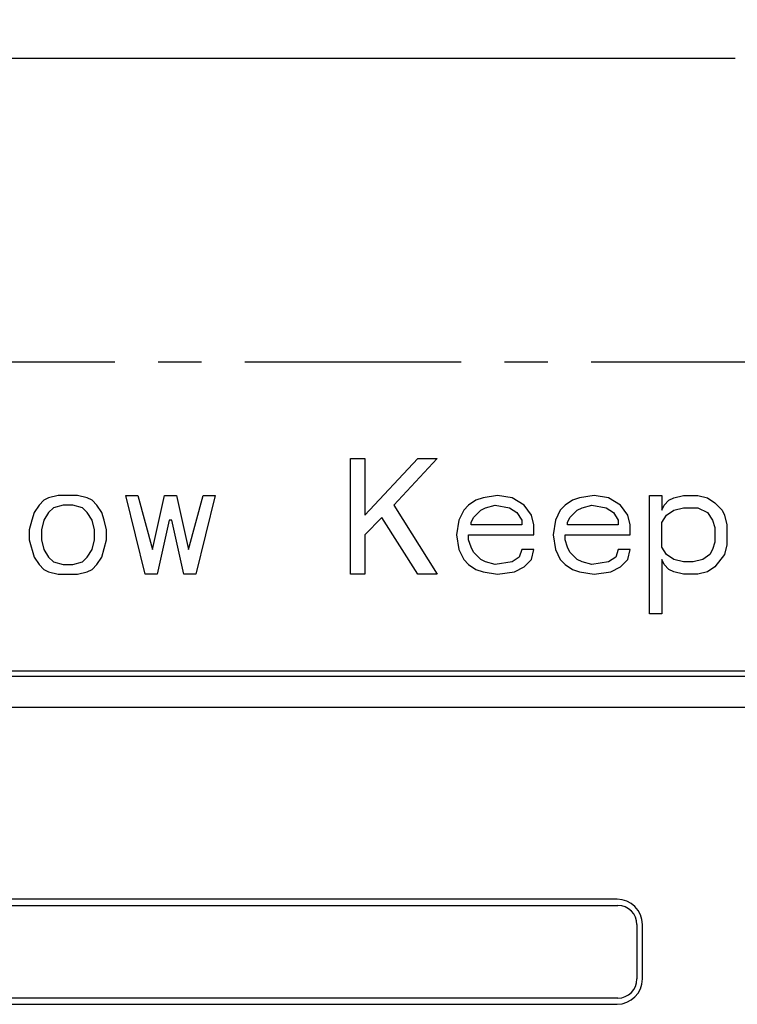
# Model space of a CAD drawing. Header units: inches. Extents: x 0 to 34, y 0 to 22.
# Tile 31 of 60: x 13.5 to 15.9, y 13.5 to 16.7. Entities that reach past the tile are written whole.
import ezdxf

# ---------------------------------------------------------------- set-up
doc = ezdxf.new("R2010")
doc.units = ezdxf.units.IN
doc.header["$LTSCALE"] = 1.87
doc.header["$MEASUREMENT"] = 0
doc.linetypes.add('CENTER', pattern=[0.6, 0.375, -0.075, 0.075, -0.075])
doc.layers.get('0').update_dxf_attribs({"linetype": 'CONTINUOUS'})
doc.layers.add('03___PRT_ALL_CURVES', color=7, linetype='CONTINUOUS')
doc.layers.add('DIMENSIONS', color=7, linetype='CONTINUOUS')
doc.styles.get("Standard").update_dxf_attribs({"font": 'txt', "width": 0.8})
doc.dimstyles.new('DIMSTYLE_1', dxfattribs={"dimtxt": 0.125, "dimasz": 0.18, "dimexe": 0.125, "dimexo": 0.0625, "dimgap": 0.0625, "dimtad": 0, "dimtih": 1, "dimtoh": 1, "dimdec": 3, "dimzin": 4, "dimdsep": 46, "dimtxsty": 'STANDARD', "dimblk": '_FILLED', "dimblk1": '_FILLED', "dimblk2": '_FILLED', "dimcen": 0.09, "dimadec": 0, "dimazin": 0, "dimtp": 0.01, "dimtm": 0.01, "dimtfac": 1, "dimtdec": 3, "dimtofl": 0, "dimtmove": 0, "dimatfit": 3, "dimldrblk": '_FILLED', "dimfxl": 1, "dimtolj": 1, "dimtzin": 4, "dimarcsym": 0})

# ---------------------------------------------------------------- blocks, each defined once
blk = doc.blocks.new('_FILLED')
at = {"color": 0, "linetype": 'BYBLOCK'}
blk.add_solid([(0, 0), (-1, 0.174), (-1, -0.174)], dxfattribs=at)
blk = doc.blocks.new('*D4')
at = {"layer": 'DIMENSIONS', "color": 2, "linetype": 'CONTINUOUS'}
for p, q in [((12.0323, 15.6504), (12.0323, 16.6955)), ((21.2467, 15.6504), (21.2467, 16.6955)), ((12.0323, 16.5705), (15.8645, 16.5705)), ((21.2467, 16.5705), (17.4145, 16.5705))]:
    blk.add_line(p, q, dxfattribs=at)
at = {"layer": 'DIMENSIONS', "color": 2, "linetype": 'CONTINUOUS', "xscale": 0.18, "yscale": 0.18, "zscale": 0.18, "rotation": 180}
blk.add_blockref('_FILLED', (12.0323, 16.5705), dxfattribs=at)
at = {"layer": 'DIMENSIONS', "color": 2, "linetype": 'CONTINUOUS', "xscale": 0.18, "yscale": 0.18, "zscale": 0.18}
blk.add_blockref('_FILLED', (21.2467, 16.5705), dxfattribs=at)
at = {"layer": 'DIMENSIONS', "color": 2, "linetype": 'CONTINUOUS', "insert": (16.6395, 16.633), "char_height": 0.125, "width": 1.425, "attachment_point": 2, "line_spacing_factor": 0.9}
blk.add_mtext('9.214{\\Ftxt.shx;\\W1.000000;\\H0.125000; }[234.05]', dxfattribs=at)

msp = doc.modelspace()

# ---------------------------------------------------------------- linework, layer by layer
at = {"color": 7, "linetype": 'CONTINUOUS'}
for p, q in [((12.0683, 14.5712), (16.0333, 14.5712)), ((21.2256, 14.5879), (12.4686, 14.5879)), ((12.05, 14.4712), (16.0314, 14.4712)), ((15.4817, 13.8496), (12.6057, 13.8496)), ((12.6082, 13.8296), (15.4842, 13.8296)), ((15.5462, 13.7676), (15.5462, 13.5916)), ((15.5637, 13.5916), (15.5637, 13.7676)), ((12.6057, 13.5096), (15.4817, 13.5096)), ((15.4842, 13.5296), (12.6082, 13.5296))]:
    msp.add_line(p, q, dxfattribs=at)
for centre, radius, start, end in [((15.4817, 13.7676), 0.082, 0, 90), ((15.4842, 13.7676), 0.062, 0, 90), ((15.4817, 13.5916), 0.082, 270, 360), ((15.4842, 13.5916), 0.062, 270, 360)]:
    msp.add_arc(centre, radius, start, end, dxfattribs=at)
at = {"layer": '03___PRT_ALL_CURVES', "color": 4, "linetype": 'CENTER'}
msp.add_line((12.0323, 15.5879), (21.2467, 15.5879), dxfattribs=at)
at = {"layer": '03___PRT_ALL_CURVES', "color": 4, "linetype": 'CONTINUOUS'}
for p, q in [((14.6183, 14.9009), (14.6183, 15.2759)), ((14.6183, 15.2759), (14.6652, 15.2759)), ((14.6652, 15.0924), (14.837, 15.2759)), ((14.6652, 15.2759), (14.6652, 15.0924)), ((14.8995, 15.2759), (14.7589, 15.1243)), ((14.837, 15.2759), (14.8995, 15.2759)), ((13.6261, 15.1403), (13.6105, 15.1243)), ((13.6417, 15.1483), (13.6261, 15.1403)), ((13.673, 15.1563), (13.6417, 15.1483)), ((13.7355, 15.1563), (13.673, 15.1563)), ((13.7667, 15.1483), (13.7355, 15.1563)), ((13.7823, 15.1403), (13.7667, 15.1483)), ((13.798, 15.1243), (13.7823, 15.1403)), ((13.9542, 14.9009), (13.8917, 15.1563)), ((13.8917, 15.1563), (13.9308, 15.1563)), ((13.9308, 15.1563), (13.9777, 14.9807)), ((13.9777, 14.9807), (14.0167, 15.1563)), ((14.0167, 15.1563), (14.0558, 15.1563)), ((14.0558, 15.1563), (14.0948, 14.9807)), ((14.0948, 14.9807), (14.1417, 15.1563)), ((14.1808, 15.1563), (14.1183, 14.9009)), ((14.1417, 15.1563), (14.1808, 15.1563)), ((15.0245, 15.1403), (15.0011, 15.1243)), ((15.048, 15.1483), (15.0245, 15.1403)), ((15.0948, 15.1563), (15.048, 15.1483)), ((15.1417, 15.1483), (15.0948, 15.1563)), ((15.1808, 15.1243), (15.1417, 15.1483)), ((15.337, 15.1403), (15.3136, 15.1243)), ((15.3605, 15.1483), (15.337, 15.1403)), ((15.4073, 15.1563), (15.3605, 15.1483)), ((15.4542, 15.1483), (15.4073, 15.1563)), ((15.4933, 15.1243), (15.4542, 15.1483)), ((15.587, 14.7733), (15.587, 15.1563)), ((15.587, 15.1563), (15.6261, 15.1563)), ((15.6261, 15.1563), (15.6261, 15.1084)), ((15.6339, 15.1243), (15.6495, 15.1403)), ((15.6495, 15.1403), (15.6652, 15.1483)), ((15.6652, 15.1483), (15.6964, 15.1563)), ((15.6964, 15.1563), (15.7433, 15.1563)), ((15.7433, 15.1563), (15.7745, 15.1483)), ((15.7745, 15.1483), (15.798, 15.1323)), ((13.6105, 15.1243), (13.5948, 15.1004)), ((13.6573, 15.1164), (13.6417, 15.1004)), ((13.6886, 15.1243), (13.6573, 15.1164)), ((13.7198, 15.1243), (13.6886, 15.1243)), ((13.7511, 15.1164), (13.7198, 15.1243)), ((13.7667, 15.1004), (13.7511, 15.1164)), ((13.8136, 15.1004), (13.798, 15.1243)), ((14.7589, 15.1243), (14.8995, 14.9009)), ((14.9855, 15.1084), (14.9698, 15.0765)), ((15.0011, 15.1243), (14.9855, 15.1084)), ((15.0167, 15.0844), (15.0402, 15.1084)), ((15.0402, 15.1084), (15.0558, 15.1164)), ((15.0558, 15.1164), (15.087, 15.1243)), ((15.087, 15.1243), (15.1339, 15.1164)), ((15.1339, 15.1164), (15.1573, 15.1004)), ((15.2042, 15.0924), (15.1808, 15.1243)), ((15.298, 15.1084), (15.2823, 15.0765)), ((15.3136, 15.1243), (15.298, 15.1084)), ((15.3292, 15.0844), (15.3527, 15.1084)), ((15.3527, 15.1084), (15.3683, 15.1164)), ((15.3683, 15.1164), (15.3995, 15.1243)), ((15.3995, 15.1243), (15.4464, 15.1164)), ((15.4464, 15.1164), (15.4698, 15.1004)), ((15.5167, 15.0924), (15.4933, 15.1243)), ((15.6261, 15.1084), (15.6339, 15.1243)), ((15.6417, 15.0924), (15.6652, 15.1084)), ((15.6652, 15.1084), (15.6964, 15.1164)), ((15.6964, 15.1164), (15.7433, 15.1164)), ((15.7433, 15.1164), (15.7745, 15.1004)), ((15.798, 15.1323), (15.8214, 15.1084)), ((15.8214, 15.1084), (15.8292, 15.0924)), ((13.587, 15.0765), (13.5792, 15.0446)), ((13.5948, 15.1004), (13.587, 15.0765)), ((13.6261, 15.0765), (13.6183, 15.0446)), ((13.6417, 15.1004), (13.6261, 15.0765)), ((13.7823, 15.0765), (13.7667, 15.1004)), ((13.7902, 15.0446), (13.7823, 15.0765)), ((13.8214, 15.0765), (13.8136, 15.1004)), ((13.8292, 15.0446), (13.8214, 15.0765)), ((14.0323, 15.0765), (13.9933, 14.9009)), ((14.0402, 15.0765), (14.0323, 15.0765)), ((14.0792, 14.9009), (14.0402, 15.0765)), ((14.7198, 15.0844), (14.6652, 15.0286)), ((14.837, 14.9009), (14.7198, 15.0844)), ((14.9698, 15.0765), (14.962, 15.0286)), ((15.0089, 15.0685), (15.0167, 15.0844)), ((15.1573, 15.1004), (15.173, 15.0765)), ((15.173, 15.0765), (15.173, 15.0605)), ((15.212, 15.0605), (15.2042, 15.0924)), ((15.2823, 15.0765), (15.2745, 15.0286)), ((15.3214, 15.0685), (15.3292, 15.0844)), ((15.4698, 15.1004), (15.4855, 15.0765)), ((15.4855, 15.0765), (15.4855, 15.0605)), ((15.5245, 15.0605), (15.5167, 15.0924)), ((15.6261, 15.0685), (15.6417, 15.0924)), ((15.7745, 15.1004), (15.7902, 15.0765)), ((15.7902, 15.0765), (15.798, 15.0525)), ((15.8292, 15.0924), (15.837, 15.0605)), ((13.5792, 15.0446), (13.5792, 15.0126)), ((13.6183, 15.0446), (13.6183, 15.0126)), ((13.7902, 15.0126), (13.7902, 15.0446)), ((13.8292, 15.0126), (13.8292, 15.0446)), ((15.0089, 15.0605), (15.0089, 15.0685)), ((15.173, 15.0605), (15.0089, 15.0605)), ((15.212, 15.0286), (15.212, 15.0605)), ((15.3214, 15.0605), (15.3214, 15.0685)), ((15.4855, 15.0605), (15.3214, 15.0605)), ((15.5245, 15.0286), (15.5245, 15.0605)), ((15.6261, 14.9887), (15.6261, 15.0685)), ((15.798, 15.0525), (15.798, 15.0047)), ((15.837, 15.0605), (15.837, 14.9967)), ((13.5792, 15.0126), (13.5948, 14.9568)), ((13.6183, 15.0126), (13.6261, 14.9807)), ((13.7823, 14.9807), (13.7902, 15.0126)), ((13.8136, 14.9568), (13.8292, 15.0126)), ((14.6652, 15.0286), (14.6652, 14.9009)), ((14.962, 15.0286), (14.9698, 14.9807)), ((15.0011, 15.0126), (15.0011, 15.0286)), ((15.0011, 15.0286), (15.212, 15.0286)), ((15.0089, 14.9887), (15.0011, 15.0126)), ((15.2745, 15.0286), (15.2823, 14.9807)), ((15.3136, 15.0126), (15.3136, 15.0286)), ((15.3136, 15.0286), (15.5245, 15.0286)), ((15.3214, 14.9887), (15.3136, 15.0126)), ((13.6261, 14.9807), (13.6417, 14.9568)), ((13.7667, 14.9568), (13.7823, 14.9807)), ((14.9698, 14.9807), (14.9855, 14.9488)), ((15.0167, 14.9727), (15.0089, 14.9887)), ((15.173, 14.9807), (15.1652, 14.9568)), ((15.212, 14.9807), (15.173, 14.9807)), ((15.2042, 14.9488), (15.212, 14.9807)), ((15.2823, 14.9807), (15.298, 14.9488)), ((15.3292, 14.9727), (15.3214, 14.9887)), ((15.4855, 14.9807), (15.4777, 14.9568)), ((15.5245, 14.9807), (15.4855, 14.9807)), ((15.5167, 14.9488), (15.5245, 14.9807)), ((15.6417, 14.9648), (15.6261, 14.9887)), ((15.7902, 14.9807), (15.7823, 14.9648)), ((15.798, 15.0047), (15.7902, 14.9807)), ((15.837, 14.9967), (15.8292, 14.9648)), ((13.5948, 14.9568), (13.6105, 14.9328)), ((13.6417, 14.9568), (13.6573, 14.9408)), ((13.7511, 14.9408), (13.7667, 14.9568)), ((13.798, 14.9328), (13.8136, 14.9568)), ((14.9855, 14.9488), (15.0011, 14.9328)), ((15.0402, 14.9488), (15.0167, 14.9727)), ((15.0558, 14.9408), (15.0402, 14.9488)), ((15.1652, 14.9568), (15.1417, 14.9408)), ((15.1808, 14.9249), (15.2042, 14.9488)), ((15.298, 14.9488), (15.3136, 14.9328)), ((15.3527, 14.9488), (15.3292, 14.9727)), ((15.3683, 14.9408), (15.3527, 14.9488)), ((15.4777, 14.9568), (15.4542, 14.9408)), ((15.4933, 14.9249), (15.5167, 14.9488)), ((15.6261, 14.9488), (15.6261, 14.7733)), ((15.6339, 14.9328), (15.6261, 14.9488)), ((15.6652, 14.9488), (15.6417, 14.9648)), ((15.6964, 14.9408), (15.6652, 14.9488)), ((15.7589, 14.9488), (15.7277, 14.9408)), ((15.7823, 14.9648), (15.7589, 14.9488)), ((15.8292, 14.9648), (15.798, 14.9249)), ((13.6105, 14.9328), (13.6261, 14.9169)), ((13.6261, 14.9169), (13.6417, 14.9089)), ((13.6573, 14.9408), (13.6886, 14.9328)), ((13.6886, 14.9328), (13.7198, 14.9328)), ((13.7198, 14.9328), (13.7511, 14.9408)), ((13.7667, 14.9089), (13.7823, 14.9169)), ((13.7823, 14.9169), (13.798, 14.9328)), ((15.0011, 14.9328), (15.0245, 14.9169)), ((15.0245, 14.9169), (15.048, 14.9089)), ((15.087, 14.9328), (15.0558, 14.9408)), ((15.1417, 14.9408), (15.087, 14.9328)), ((15.1495, 14.9089), (15.1808, 14.9249)), ((15.3136, 14.9328), (15.337, 14.9169)), ((15.337, 14.9169), (15.3605, 14.9089)), ((15.3995, 14.9328), (15.3683, 14.9408)), ((15.4542, 14.9408), (15.3995, 14.9328)), ((15.462, 14.9089), (15.4933, 14.9249)), ((15.6495, 14.9169), (15.6339, 14.9328)), ((15.6652, 14.9089), (15.6495, 14.9169)), ((15.7277, 14.9408), (15.6964, 14.9408)), ((15.798, 14.9249), (15.7745, 14.9089)), ((13.6417, 14.9089), (13.673, 14.9009)), ((13.673, 14.9009), (13.7355, 14.9009)), ((13.7355, 14.9009), (13.7667, 14.9089)), ((13.9933, 14.9009), (13.9542, 14.9009)), ((14.1183, 14.9009), (14.0792, 14.9009)), ((14.6652, 14.9009), (14.6183, 14.9009)), ((14.8995, 14.9009), (14.837, 14.9009)), ((15.048, 14.9089), (15.0948, 14.9009)), ((15.0948, 14.9009), (15.1495, 14.9089)), ((15.3605, 14.9089), (15.4073, 14.9009)), ((15.4073, 14.9009), (15.462, 14.9089)), ((15.6964, 14.9009), (15.6652, 14.9089)), ((15.7433, 14.9009), (15.6964, 14.9009)), ((15.7745, 14.9089), (15.7433, 14.9009)), ((15.6261, 14.7733), (15.587, 14.7733)), ((21.2467, 14.5879), (12.0323, 14.5879))]:
    msp.add_line(p, q, dxfattribs=at)

# ---------------------------------------------------------------- dimensions: what is measured, and where the dimension line sits
at = {"layer": 'DIMENSIONS', "color": 2, "linetype": 'CONTINUOUS'}
dim = msp.add_linear_dim(base=(12.0323, 16.5705), p1=(21.2467, 15.5879), p2=(12.0323, 15.5879), angle=180, dimstyle='DIMSTYLE_1', dxfattribs=at)
dim.commit()
dim.dimension.update_dxf_attribs({"geometry": '*D4', "text_midpoint": (16.6395, 16.5705), "dimtype": 160})

doc.saveas('drawing.dxf')
